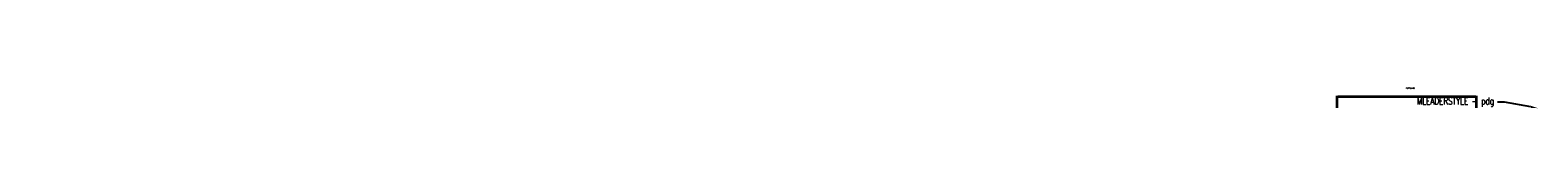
# Model space of a CAD drawing. Header units: feet. Extents: x 1649 to 1865, y 1985 to 1988.
import ezdxf
from ezdxf import colors
from ezdxf.entities.mleader import LeaderData, LeaderLine
from ezdxf.math import Vec2, Vec3

# ---------------------------------------------------------------- set-up
doc = ezdxf.new("R2010")
doc.units = ezdxf.units.FT
doc.header["$MEASUREMENT"] = 0
doc.layers.add('C-ANNO', color=2, linetype='Continuous', lineweight=35)
doc.layers.add('C-ANNO-DIM', color=2, linetype='Continuous', lineweight=35)
doc.styles.add('KLF_Regular', font='arial.ttf', dxfattribs={"height": 0.1})
doc.styles.add('OLD', font='simplex.shx', dxfattribs={"width": 0.75})
doc.dimstyles.new('KLF', dxfattribs={"dimtxt": 0.09375, "dimasz": 0.1, "dimexe": 0.1, "dimexo": 0.0625, "dimgap": 0.03, "dimtad": 1, "dimzin": 1, "dimdsep": 46, "dimtxsty": 'KLF_Regular', "dimcen": 0, "dimclrd": 256, "dimclre": 256, "dimclrt": 256, "dimaunit": 1, "dimadec": 3, "dimazin": 0, "dimtfac": 1, "dimtofl": 0, "dimtmove": 2, "dimatfit": 0, "dimfxl": 1, "dimtolj": 1, "dimtzin": 1, "dimlwd": -1, "dimlwe": -1, "dimarcsym": 2})

# ---------------------------------------------------------------- blocks, each defined once
blk = doc.blocks.new('*D85')
at = {"layer": 'C-ANNO-DIM', "color": 1, "transparency": 16777216}
for p, q in [((1836.51, 1985.22), (1836.51, 1986.97)), ((1836.61, 1986.87), (1856.41, 1986.87)), ((1856.51, 1985.22), (1856.51, 1986.97))]:
    blk.add_line(p, q, dxfattribs=at)
for points in [[(1836.61, 1986.89), (1836.61, 1986.86), (1836.51, 1986.87)], [(1856.41, 1986.89), (1856.41, 1986.86), (1856.51, 1986.87)]]:
    blk.add_solid(points, dxfattribs=at)
at = {"layer": 'Defpoints', "color": 0, "transparency": 16777216}
for p in [(1856.51, 1986.87), (1836.51, 1985.16), (1856.51, 1985.16)]:
    blk.add_point(p, dxfattribs=at)
at = {"layer": 'C-ANNO-DIM', "color": 2, "transparency": 16777216, "insert": (1846.51, 1986.95), "char_height": 0.1, "attachment_point": 5, "style": 'KLF_Regular'}
blk.add_mtext("\\A1;20.00'", dxfattribs=at)

msp = doc.modelspace()

# ---------------------------------------------------------------- texts
at = {"layer": 'C-ANNO', "insert": (1846.407, 1988.118), "char_height": 0.1, "width": 11.74704, "attachment_point": 1, "style": 'OLD'}
msp.add_mtext('MTEXT STYLE - pdg', dxfattribs=at)

# ---------------------------------------------------------------- dimensions: what is measured, and where the dimension line sits
at = {"layer": 'C-ANNO-DIM'}
dim = msp.add_linear_dim(base=(1856.514, 1986.873), p1=(1836.514, 1985.159), p2=(1856.514, 1985.159), dimstyle='KLF', override={"dimpost": "'", "dimclrd": 1, "dimclre": 1, "dimclrt": 2}, dxfattribs=at)
dim.commit()
dim.dimension.update_dxf_attribs({"geometry": '*D85', "text_midpoint": (1846.514, 1986.954)})

# ---------------------------------------------------------------- leaders
at = {"layer": 'C-ANNO'}
ml = msp.add_multileader_mtext('Standard', dxfattribs=at)
ml.set_content('MLEADERSTYLE - pdg', color=256, style='OLD')
ml.set_leader_properties(color=256, linetype='Continuous')
ml.build(insert=Vec2(0, 0))
ml.multileader.update_dxf_attribs({"dogleg_length": 0.1, "arrow_head_size": 1, "scale": 10})
ctx = ml.context
ctx.base_point, ctx.scale, ctx.char_height, ctx.arrow_head_size, ctx.landing_gap_size, ctx.plane_origin = Vec3(1845.991, 1986.034), 10, 1, 1, 0.5, Vec3(1881.159, 2111.514)
ctx.text_align_type = 2
notes = []
notes.append((ctx, [(1, (1, 1, 0), (1860.527, 1986.034), (-1, 0), 1, [(2, [(1865.331, 1985.182)], 0, [])])]))
ctx.mtext.insert, ctx.mtext.width, ctx.mtext.defined_height, ctx.mtext.alignment, ctx.mtext.flow_direction = Vec3(1859.027, 1986.701), 21.00796, 1.805, 3, 5
for ctx, leaders in notes:
    for number, flags, end, landing, length, lines in leaders:
        leader = LeaderData()
        leader.index, (leader.has_last_leader_line, leader.has_dogleg_vector, leader.attachment_direction) = number, flags
        leader.last_leader_point, leader.dogleg_vector, leader.dogleg_length = Vec3(end), Vec3(landing), length
        for number, points, colour, breaks in lines:
            line = LeaderLine()
            line.index, line.vertices, line.color, line.breaks = number, Vec3.list(points), colors.encode_raw_color(colour), breaks
            leader.lines.append(line)
        ctx.leaders.append(leader)

doc.saveas('drawing.dxf')
